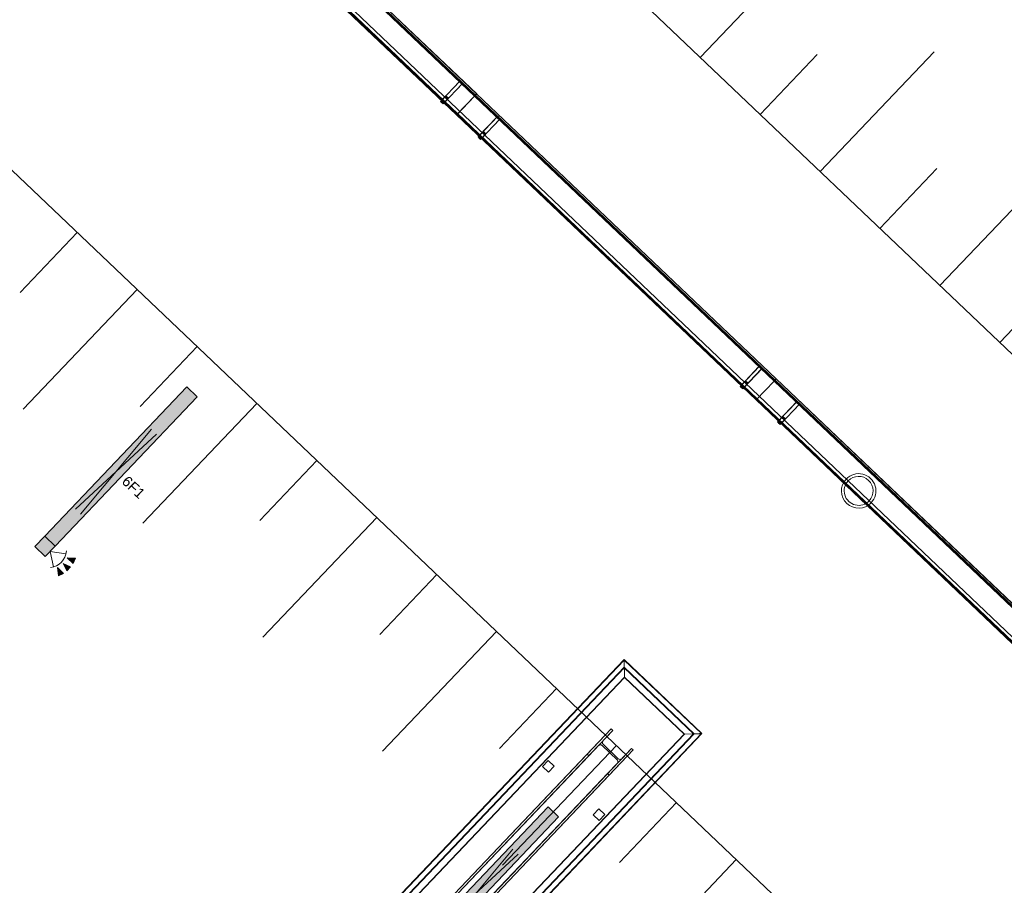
# Model space of a CAD drawing. Header units: metres. Extents: x 32343132.4 to 32343183.8, y 5699224 to 5699274.6.
# Tile 42 of 64: x 32343154.8 to 32343162, y 5699243.7 to 5699249.9. Entities that reach past the tile are written whole.
import ezdxf

# ---------------------------------------------------------------- set-up
doc = ezdxf.new("R2010")
doc.units = ezdxf.units.M
for name, color, linetype, lineweight in [('0-1', 7, 'Continuous', 5), ('A-ANNO-NOTE-1', 7, 'Continuous', 5), ('A-ANNO-NOTE-3', 7, 'Continuous', 9), ('A-DETL-GENF', 7, 'Continuous', 18), ('A-DETL-GENF-2', 7, 'Continuous', 50), ('E-LITE-EQPM', 7, 'Continuous', 50), ('E-LITE-EQPM-IDEN', 7, 'Continuous', 9)]:
    doc.layers.add(name, color=color, linetype=linetype, lineweight=lineweight)
for name, color, linetype, lineweight, true_color in [('A-DETL-1', 254, 'Continuous', 18, 0xbebebe), ('A-DETL-GENF-3', 2, 'Continuous', 50, 0xffff00), ('A-FLOR-HRAL-1', 7, 'Continuous', 5, 0xcccccc), ('A-GENM-1', 7, 'Continuous', 5, 0xcccccc), ('A-MASS-1', 7, 'Continuous', 5, 0xcccccc), ('S-COLS-2', 7, 'Continuous', 5, 0xcccccc)]:
    doc.layers.add(name, color=color, linetype=linetype, lineweight=lineweight, true_color=true_color)
doc.styles.add('Arial', font='arial.ttf', dxfattribs={"height": 0.075})

# ---------------------------------------------------------------- blocks, each defined once
blk = doc.blocks.new('Aushub - Aushub-3443405-TGA_190_LP5_GR_EG-TGA-01_G_')
at = {"layer": 'A-MASS-1'}
for p, q in [((77.0706, -1.223), (77.4842, -0.7883)), ((77.0917, -2.0712), (77.9189, -1.2018)), ((77.94, -2.0501), (78.3536, -1.6154)), ((77.9611, -2.8983), (78.7883, -2.0289)), ((78.8094, -2.8772), (79.223, -2.4425)), ((78.8305, -3.7255), (79.6577, -2.8561)), ((79.6788, -3.7043), (80.0924, -3.2696)), ((79.6999, -4.5526), (80.5271, -3.6832)), ((80.5482, -4.5315), (80.9618, -4.0968)), ((80.5693, -5.3797), (81.3965, -4.5103)), ((81.4176, -5.3586), (81.8312, -4.9239)), ((81.4387, -6.2069), (82.2659, -5.3375))]:
    blk.add_line(p, q, dxfattribs=at)
blk = doc.blocks.new('Aushub1 - Aushub-3534796-TGA_190_LP5_GR_EG-TGA-01_G_')
at = {"layer": 'A-MASS-1'}
for p, q in [((82.2558, 0.7453), (83.0829, 1.6147)), ((83.1252, -0.0818), (83.9523, 0.7876)), ((82.6905, 0.3317), (83.104, 0.7664)), ((83.5599, -0.4954), (83.9734, -0.0607)), ((83.9946, -0.909), (84.8217, -0.0396)), ((84.4293, -1.3225), (84.8428, -0.8878))]:
    blk.add_line(p, q, dxfattribs=at)
blk = doc.blocks.new('HE-B-Stütze - 3883442-TGA_190_LP5_GR_EG-TGA-01_G_')
at = {"layer": 'S-COLS-2'}
for p, q in [((79.5286, -6.3141), (81.3585, -4.3907)), ((79.5402, -6.3251), (81.3701, -4.4017)), ((81.3585, -4.3907), (81.1841, -4.574)), ((81.3009, -4.4744), (81.3701, -4.4017)), ((81.3701, -4.4017), (81.3585, -4.3907)), ((81.2648, -4.5124), (79.4285, -6.4425)), ((79.6764, -6.4547), (81.5063, -4.5313)), ((79.688, -6.4657), (81.5179, -4.5423)), ((81.1956, -4.5851), (81.2648, -4.5124)), ((81.2921, -4.5098), (81.4023, -4.6145)), ((81.4098, -4.6066), (81.2997, -4.5018)), ((81.3434, -4.7257), (81.5179, -4.5423)), ((81.5063, -4.5313), (81.4371, -4.604)), ((81.5179, -4.5423), (81.5063, -4.5313)), ((79.3435, -6.5087), (81.1841, -4.574)), ((79.3551, -6.5197), (81.1956, -4.5851)), ((79.5647, -6.5721), (81.401, -4.6419)), ((81.1841, -4.574), (81.1956, -4.5851)), ((81.401, -4.6419), (81.3319, -4.7147)), ((79.4913, -6.6493), (81.3319, -4.7147)), ((81.3319, -4.7147), (81.3434, -4.7257)), ((79.5029, -6.6603), (81.3434, -4.7257)), ((79.3435, -6.5087), (79.5286, -6.3141)), ((79.5402, -6.3251), (79.4668, -6.4023)), ((79.5286, -6.3141), (79.5402, -6.3251)), ((79.4285, -6.4425), (79.3551, -6.5197)), ((79.5668, -6.5438), (79.4567, -6.439)), ((79.4647, -6.4306), (79.5748, -6.5354)), ((79.688, -6.4657), (79.5029, -6.6603)), ((79.603, -6.5319), (79.6764, -6.4547)), ((79.6764, -6.4547), (79.688, -6.4657)), ((79.3551, -6.5197), (79.3435, -6.5087)), ((79.4913, -6.6493), (79.5647, -6.5721)), ((79.5029, -6.6603), (79.4913, -6.6493))]:
    blk.add_line(p, q, dxfattribs=at)
at = {"layer": 'S-COLS-2', "flags": 128}
for points in [[(81.2997, -4.5018), (81.2971, -4.4987), (81.2954, -4.495), (81.2947, -4.4908), (81.2948, -4.4865), (81.296, -4.4822), (81.298, -4.4781), (81.3009, -4.4744)], [(81.2648, -4.5124), (81.2683, -4.5093), (81.2723, -4.5071), (81.2766, -4.5057), (81.2809, -4.5053), (81.2851, -4.5059), (81.2889, -4.5074), (81.2921, -4.5098)], [(81.4023, -4.6145), (81.4048, -4.6177), (81.4065, -4.6214), (81.4073, -4.6255), (81.4071, -4.6299), (81.4059, -4.6342), (81.4039, -4.6383), (81.401, -4.6419)], [(81.4371, -4.604), (81.4336, -4.607), (81.4296, -4.6093), (81.4254, -4.6107), (81.421, -4.6111), (81.4169, -4.6105), (81.4131, -4.609), (81.4098, -4.6066)], [(79.4668, -6.4023), (79.4637, -6.4061), (79.4615, -6.4104), (79.4602, -6.4149), (79.4599, -6.4194), (79.4605, -6.4237), (79.4622, -6.4274), (79.4647, -6.4306)], [(79.4567, -6.439), (79.4534, -6.4367), (79.4495, -6.4352), (79.4452, -6.4347), (79.4408, -6.4353), (79.4364, -6.4368), (79.4322, -6.4393), (79.4285, -6.4425)], [(79.5647, -6.5721), (79.5677, -6.5683), (79.57, -6.564), (79.5713, -6.5595), (79.5716, -6.555), (79.571, -6.5507), (79.5693, -6.5469), (79.5668, -6.5438)], [(79.5748, -6.5354), (79.5781, -6.5377), (79.582, -6.5392), (79.5862, -6.5396), (79.5907, -6.5391), (79.5951, -6.5375), (79.5993, -6.5351), (79.603, -6.5319)]]:
    blk.add_lwpolyline(points, dxfattribs=at)
blk = doc.blocks.new('construction-roof-accessories--rheinzink-rzk010046 - construction-roof-accessories--rheinzink-rzk010046-3213829-TGA_190_LP5_GR_EG-TGA-01_G_')
at = {"layer": 'A-GENM-1'}
for p, q in [((1.493, 0.1143), (-1.507, 0.1143)), ((-1.507, 0.1143), (-1.507, -0.0751)), ((1.493, 0.1133), (-1.507, 0.1133)), ((-1.507, -0.0741), (-1.507, 0.1133)), ((-1.507, 0.111), (-1.507, 0.1077)), ((-1.507, 0.111), (1.493, 0.111)), ((-1.507, 0.1085), (-1.507, 0.1101)), ((-1.507, 0.1101), (1.493, 0.1101)), ((-1.507, 0.1085), (-1.507, 0.1027)), ((-1.507, 0.1019), (-1.507, 0.1077)), ((-1.507, 0.1027), (-1.507, 0.1019)), ((-1.507, 0.1027), (1.493, 0.1027)), ((-1.507, 0.1019), (1.493, 0.1019)), ((1.493, -0.0751), (1.493, 0.1143)), ((1.493, 0.1133), (1.493, -0.0741)), ((1.493, 0.1077), (1.493, 0.111)), ((1.493, 0.1101), (1.493, 0.1085)), ((1.493, 0.1027), (1.493, 0.1085)), ((1.493, 0.1077), (1.493, 0.1019)), ((1.493, 0.1019), (1.493, 0.1027)), ((-1.507, -0.0741), (1.493, -0.0741)), ((-1.507, -0.0742), (-1.507, -0.0741)), ((-1.507, -0.0741), (1.493, -0.0741)), ((-1.507, -0.0741), (1.493, -0.0741)), ((-1.507, -0.0742), (-1.507, -0.0969)), ((-1.507, -0.0751), (1.493, -0.0751)), ((-1.507, -0.096), (-1.507, -0.0751)), ((1.493, -0.0751), (-1.507, -0.0751)), ((-1.507, -0.0751), (1.493, -0.0751)), ((1.493, -0.0809), (-1.507, -0.0809)), ((-1.507, -0.0809), (-1.507, -0.0826)), ((-1.507, -0.084), (-1.507, -0.081)), ((-1.507, -0.081), (1.493, -0.081)), ((1.493, -0.0818), (-1.507, -0.0818)), ((-1.507, -0.0829), (-1.507, -0.0818)), ((-1.507, -0.0819), (-1.507, -0.0848)), ((-1.507, -0.0819), (1.493, -0.0819)), ((-1.507, -0.0848), (-1.507, -0.084)), ((-1.507, -0.084), (1.493, -0.084)), ((-1.507, -0.0848), (1.493, -0.0848)), ((-1.507, -0.096), (1.493, -0.096)), ((-1.507, -0.0969), (1.493, -0.0969)), ((1.493, -0.0741), (1.493, -0.0742)), ((1.493, -0.0969), (1.493, -0.0742)), ((1.493, -0.0751), (1.493, -0.096)), ((1.493, -0.0826), (1.493, -0.0809)), ((1.493, -0.081), (1.493, -0.084)), ((1.493, -0.0818), (1.493, -0.0829)), ((1.493, -0.0848), (1.493, -0.0819)), ((1.493, -0.084), (1.493, -0.0848))]:
    blk.add_line(p, q, dxfattribs=at)
blk = doc.blocks.new('construction-roof-accessories--rheinzink-rzk010047 - construction-roof-accessories--rheinzink-rzk010047-3217442-TGA_190_LP5_GR_EG-TGA-01_G_')
at = {"layer": 'A-GENM-1'}
for p, q in [((-0.0129, 0.0759), (-0.0129, 0.0826)), ((-0.0129, 0.0826), (-0.0129, -0.1245)), ((-0.0129, 0.0826), (0.0129, 0.0826)), ((-0.0129, 0.0826), (0.0129, 0.0826)), ((0.0129, 0.0759), (-0.0129, 0.0759)), ((-0.0129, -0.1161), (-0.0129, 0.0759)), ((0.0129, 0.0759), (-0.0129, 0.0759)), ((-0.0125, 0.0822), (-0.0125, 0.0322)), ((-0.0125, 0.0322), (-0.0125, 0.0822)), ((-0.0125, 0.0822), (-0.0125, 0.0763)), ((-0.0125, 0.0263), (-0.0125, 0.0822)), ((0.0125, 0.0822), (-0.0125, 0.0822)), ((-0.0125, 0.0822), (0.0125, 0.0822)), ((-0.0125, 0.0822), (0.0125, 0.0822)), ((-0.0125, 0.0822), (0.0125, 0.0822)), ((-0.0125, 0.0763), (-0.0125, 0.0263)), ((0.0125, 0.0763), (-0.0125, 0.0763)), ((-0.0125, 0.0763), (0.0125, 0.0763)), ((-0.0105, 0.0749), (-0.0105, 0.0759)), ((-0.0105, 0.0759), (-0.0105, 0.0757)), ((-0.0105, 0.0759), (0.0105, 0.0759)), ((-0.0105, 0.0759), (0.0105, 0.0759)), ((0.0105, 0.0759), (-0.0105, 0.0759)), ((0.0105, 0.0759), (-0.0105, 0.0759)), ((-0.0105, 0.0749), (-0.0105, 0.0759)), ((-0.0105, 0.0759), (-0.0105, 0.0749)), ((-0.0105, 0.0757), (-0.0105, 0.0754)), ((-0.0105, 0.0757), (0.0105, 0.0757)), ((-0.0105, 0.0754), (-0.0105, 0.0744)), ((-0.0105, 0.0754), (0.0105, 0.0754)), ((-0.0105, 0.0754), (0.0105, 0.0754)), ((-0.0105, 0.0752), (-0.0105, 0.0754)), ((-0.0105, 0.0754), (-0.0105, 0.0744)), ((-0.0105, 0.0742), (-0.0105, 0.0752)), ((-0.0105, 0.0744), (-0.0105, 0.0749)), ((-0.0105, 0.0749), (0.0105, 0.0749)), ((-0.0105, 0.0749), (0.0105, 0.0749)), ((-0.0105, 0.0749), (0.0105, 0.0749)), ((-0.0105, 0.0749), (0.0105, 0.0749)), ((0.0105, 0.0744), (-0.0105, 0.0744)), ((-0.0105, 0.0744), (-0.0105, 0.0742)), ((0.0105, 0.0744), (-0.0105, 0.0744)), ((0, 0.0826), (-0.0045, 0.0826)), ((0, 0.0746), (-0.0045, 0.0746)), ((-0.0033, 0.0826), (-0.0033, 0.0746)), ((-0.0033, 0.0826), (0, 0.0826)), ((0, 0.0746), (-0.0033, 0.0746)), ((0, 0.0826), (0.0033, 0.0826)), ((0.0045, 0.0826), (0, 0.0826)), ((0.0033, 0.0746), (0, 0.0746)), ((0.0045, 0.0746), (0, 0.0746)), ((0.0033, 0.0746), (0.0033, 0.0826)), ((0.0105, 0.0757), (0.0105, 0.0759)), ((0.0105, 0.0759), (0.0105, 0.0749)), ((0.0105, 0.0759), (0.0105, 0.0749)), ((0.0105, 0.0759), (0.0105, 0.0749)), ((0.0105, 0.0754), (0.0105, 0.0757)), ((0.0105, 0.0744), (0.0105, 0.0754)), ((0.0105, 0.0754), (0.0105, 0.0752)), ((0.0105, 0.0744), (0.0105, 0.0754)), ((0.0105, 0.0742), (0.0105, 0.0752)), ((0.0105, 0.0749), (0.0105, 0.0744)), ((0.0105, 0.0742), (0.0105, 0.0744)), ((0.0125, 0.0822), (0.0125, 0.0263)), ((0.0125, 0.0763), (0.0125, 0.0822)), ((0.0125, 0.0822), (0.0125, 0.0322)), ((0.0125, 0.0322), (0.0125, 0.0822)), ((0.0125, 0.0263), (0.0125, 0.0763)), ((0.0129, -0.1245), (0.0129, 0.0826)), ((0.0129, 0.0826), (0.0129, 0.0759)), ((0.0129, 0.0759), (0.0129, -0.1161)), ((-0.0125, 0.0322), (0.0125, 0.0322)), ((-0.0125, 0.0322), (0.0125, 0.0322)), ((-0.0125, 0.0263), (0.0125, 0.0263)), ((-0.0125, 0.0263), (0.0125, 0.0263)), ((-0.0129, -0.1245), (-0.0129, -0.1161)), ((-0.0129, -0.1161), (0.0129, -0.1161)), ((-0.0129, -0.1245), (0.0129, -0.1245)), ((0.0129, -0.1161), (0.0129, -0.1245))]:
    blk.add_line(p, q, dxfattribs=at)
at = {"layer": 'A-GENM-1', "flags": 128}
for points in [[(-0.0045, 0.0826), (-0.0043, 0.0828), (-0.0041, 0.083), (-0.0039, 0.0831), (-0.0037, 0.0833), (-0.0035, 0.0834), (-0.0032, 0.0836), (-0.003, 0.0837), (-0.0028, 0.0838), (-0.0025, 0.0839), (-0.0023, 0.084), (-0.002, 0.0841), (-0.0018, 0.0842), (-0.0015, 0.0843), (-0.0012, 0.0843), (-0.001, 0.0844), (-0.0007, 0.0844), (-0.0005, 0.0845), (-0.0002, 0.0845), (0, 0.0845)], [(-0.004, 0.074), (-0.004, 0.074), (-0.004, 0.074), (-0.0041, 0.074), (-0.0041, 0.074), (-0.0041, 0.074), (-0.0041, 0.074), (-0.0041, 0.074), (-0.0042, 0.074), (-0.0042, 0.074), (-0.0042, 0.074), (-0.0042, 0.074), (-0.0042, 0.074), (-0.0043, 0.074), (-0.0043, 0.074), (-0.0043, 0.074), (-0.0043, 0.0741), (-0.0043, 0.0741), (-0.0043, 0.0741), (-0.0044, 0.0741), (-0.0044, 0.0741), (-0.0044, 0.0741), (-0.0044, 0.0741), (-0.0044, 0.0742), (-0.0044, 0.0742), (-0.0044, 0.0742), (-0.0044, 0.0742), (-0.0045, 0.0742), (-0.0045, 0.0743), (-0.0045, 0.0743), (-0.0045, 0.0743), (-0.0045, 0.0743), (-0.0045, 0.0743), (-0.0045, 0.0744), (-0.0045, 0.0744), (-0.0045, 0.0744), (-0.0045, 0.0744), (-0.0045, 0.0744), (-0.0045, 0.0745), (-0.0045, 0.0745), (-0.0045, 0.0745), (-0.0045, 0.0745), (-0.0045, 0.0745), (-0.0045, 0.0746), (-0.0045, 0.0746)], [(0, 0.074), (-0.0002, 0.074), (-0.0003, 0.074), (-0.0005, 0.074), (-0.0006, 0.074), (-0.0008, 0.074), (-0.0009, 0.074), (-0.0011, 0.074), (-0.0013, 0.074), (-0.0014, 0.074), (-0.0016, 0.074), (-0.0017, 0.074), (-0.0018, 0.074), (-0.002, 0.074), (-0.0021, 0.074), (-0.0023, 0.074), (-0.0024, 0.074), (-0.0025, 0.074), (-0.0026, 0.074), (-0.0027, 0.074), (-0.0029, 0.074), (-0.003, 0.074), (-0.0031, 0.074), (-0.0032, 0.074), (-0.0033, 0.074), (-0.0034, 0.074), (-0.0034, 0.074), (-0.0035, 0.074), (-0.0036, 0.074), (-0.0037, 0.074), (-0.0037, 0.074), (-0.0038, 0.074), (-0.0038, 0.074), (-0.0039, 0.074), (-0.0039, 0.074), (-0.0039, 0.074), (-0.004, 0.074), (-0.004, 0.074), (-0.004, 0.074), (-0.004, 0.074)], [(-0.004, 0.074), (-0.004, 0.074), (-0.004, 0.074), (-0.004, 0.074), (-0.0039, 0.074), (-0.0039, 0.074), (-0.0039, 0.074), (-0.0038, 0.074), (-0.0038, 0.074), (-0.0037, 0.074), (-0.0037, 0.074), (-0.0036, 0.074), (-0.0035, 0.074), (-0.0035, 0.074), (-0.0034, 0.074), (-0.0033, 0.074), (-0.0032, 0.074), (-0.0031, 0.074), (-0.003, 0.074), (-0.0029, 0.074), (-0.0028, 0.074), (-0.0027, 0.074), (-0.0025, 0.074), (-0.0024, 0.074), (-0.0023, 0.074), (-0.0022, 0.074), (-0.002, 0.074), (-0.0019, 0.074), (-0.0017, 0.074), (-0.0016, 0.074), (-0.0014, 0.074), (-0.0013, 0.074), (-0.0011, 0.074), (-0.001, 0.074), (-0.0008, 0.074), (-0.0007, 0.074), (-0.0005, 0.074), (-0.0004, 0.074), (-0.0002, 0.074), (0, 0.074), (0, 0.074)], [(0, 0.0845), (0.0003, 0.0845), (0.0005, 0.0845), (0.0008, 0.0844), (0.0011, 0.0844), (0.0013, 0.0843), (0.0016, 0.0843), (0.0018, 0.0842), (0.0021, 0.0841), (0.0023, 0.084), (0.0026, 0.0839), (0.0028, 0.0838), (0.0031, 0.0837), (0.0033, 0.0835), (0.0035, 0.0834), (0.0038, 0.0833), (0.004, 0.0831), (0.0042, 0.0829), (0.0044, 0.0827), (0.0045, 0.0826)], [(0, 0.074), (0.0002, 0.074), (0.0003, 0.074), (0.0005, 0.074), (0.0006, 0.074), (0.0008, 0.074), (0.0009, 0.074), (0.0011, 0.074), (0.0013, 0.074), (0.0014, 0.074), (0.0016, 0.074), (0.0017, 0.074), (0.0018, 0.074), (0.002, 0.074), (0.0021, 0.074), (0.0023, 0.074), (0.0024, 0.074), (0.0025, 0.074), (0.0026, 0.074), (0.0027, 0.074), (0.0029, 0.074), (0.003, 0.074), (0.0031, 0.074), (0.0032, 0.074), (0.0033, 0.074), (0.0034, 0.074), (0.0034, 0.074), (0.0035, 0.074), (0.0036, 0.074), (0.0037, 0.074), (0.0037, 0.074), (0.0038, 0.074), (0.0038, 0.074), (0.0039, 0.074), (0.0039, 0.074), (0.0039, 0.074), (0.004, 0.074), (0.004, 0.074), (0.004, 0.074), (0.004, 0.074)], [(0.004, 0.074), (0.004, 0.074), (0.004, 0.074), (0.004, 0.074), (0.0039, 0.074), (0.0039, 0.074), (0.0039, 0.074), (0.0038, 0.074), (0.0038, 0.074), (0.0037, 0.074), (0.0037, 0.074), (0.0036, 0.074), (0.0035, 0.074), (0.0035, 0.074), (0.0034, 0.074), (0.0033, 0.074), (0.0032, 0.074), (0.0031, 0.074), (0.003, 0.074), (0.0029, 0.074), (0.0028, 0.074), (0.0027, 0.074), (0.0025, 0.074), (0.0024, 0.074), (0.0023, 0.074), (0.0022, 0.074), (0.002, 0.074), (0.0019, 0.074), (0.0017, 0.074), (0.0016, 0.074), (0.0014, 0.074), (0.0013, 0.074), (0.0011, 0.074), (0.001, 0.074), (0.0008, 0.074), (0.0007, 0.074), (0.0005, 0.074), (0.0004, 0.074), (0.0002, 0.074), (0, 0.074), (0, 0.074)], [(0.0045, 0.0746), (0.0045, 0.0746), (0.0045, 0.0745), (0.0045, 0.0745), (0.0045, 0.0745), (0.0045, 0.0745), (0.0045, 0.0745), (0.0045, 0.0744), (0.0045, 0.0744), (0.0045, 0.0744), (0.0045, 0.0744), (0.0045, 0.0743), (0.0045, 0.0743), (0.0045, 0.0743), (0.0045, 0.0743), (0.0045, 0.0743), (0.0045, 0.0742), (0.0045, 0.0742), (0.0044, 0.0742), (0.0044, 0.0742), (0.0044, 0.0742), (0.0044, 0.0742), (0.0044, 0.0741), (0.0044, 0.0741), (0.0044, 0.0741), (0.0044, 0.0741), (0.0043, 0.0741), (0.0043, 0.0741), (0.0043, 0.0741), (0.0043, 0.074), (0.0043, 0.074), (0.0042, 0.074), (0.0042, 0.074), (0.0042, 0.074), (0.0042, 0.074), (0.0042, 0.074), (0.0042, 0.074), (0.0041, 0.074), (0.0041, 0.074), (0.0041, 0.074), (0.0041, 0.074), (0.004, 0.074), (0.004, 0.074), (0.004, 0.074), (0.004, 0.074)]]:
    blk.add_lwpolyline(points, dxfattribs=at)
at = {"layer": 'A-GENM-1'}
for centre in [(0, 0.0786), (0, 0.0776)]:
    blk.add_ellipse(centre, major_axis=(-0.0271, 0), ratio=0.13736, start_param=1.173287, end_param=1.968306, dxfattribs=at)
blk = doc.blocks.new('RO-Stütze _EN 10219-2_ - Anprallschutz-3556209-TGA_190_LP5_GR_EG-TGA-01_G_')
at = {"layer": 'S-COLS-2'}
for start, end in [(0, 180), (0, 180), (180, 0), (180, 0)]:
    blk.add_arc((0, 0), 0.105, start, end, dxfattribs=at)
for start_param, end_param in [(0, 3.141593), (0, 3.141593), (3.141593, 6.283185), (3.141593, 6.283185)]:
    blk.add_ellipse((0, 0), major_axis=(0.125, 0), ratio=1, start_param=start_param, end_param=end_param, dxfattribs=at)
blk = doc.blocks.new('Geländer - 60-4048510-TGA_190_LP5_GR_EG-TGA-01_G_')
at = {"layer": 'A-FLOR-HRAL-1'}
for p, q in [((0.03, 0.03), (-0.03, 0.03)), ((-0.03, 0.03), (-0.03, -0.03)), ((-0.03, -0.03), (-0.03, 0.03)), ((-0.03, 0.03), (0.03, 0.03)), ((0.03, -0.03), (0.03, 0.03)), ((0.03, 0.03), (0.03, -0.03)), ((-0.03, -0.03), (0.03, -0.03)), ((0.03, -0.03), (-0.03, -0.03))]:
    blk.add_line(p, q, dxfattribs=at)
blk = doc.blocks.new('Geländer - Geländer-4039635-TGA_190_LP5_GR_EG-TGA-01_G_')
at = {"layer": 'A-FLOR-HRAL-1'}
for p, q in [((81.4517, -3.8862), (76.0198, -9.5956)), ((81.4517, -3.8862), (76.0198, -9.5956)), ((81.4518, -3.8904), (76.024, -9.5955)), ((81.4518, -3.8904), (76.024, -9.5955)), ((82.0171, -4.4242), (81.4517, -3.8862)), ((82.0171, -4.4242), (81.4517, -3.8862)), ((82.0129, -4.4243), (81.4518, -3.8904)), ((82.0129, -4.4243), (81.4518, -3.8904)), ((81.4529, -3.9347), (81.452, -3.8997)), ((81.452, -3.8997), (81.4529, -3.9347)), ((81.4548, -4.0138), (81.452, -3.9017)), ((81.452, -3.9017), (81.4548, -4.0138)), ((81.4529, -3.9373), (81.4521, -3.9023)), ((81.4521, -3.9023), (81.4529, -3.9373)), ((81.4521, -3.9041), (81.4549, -4.0161)), ((81.4549, -4.0161), (81.4521, -3.9041)), ((76.0765, -9.5942), (81.4531, -3.9428)), ((76.0807, -9.5941), (81.4532, -3.9471)), ((81.4531, -3.9428), (81.9605, -4.4256)), ((81.4532, -3.9471), (81.9563, -4.4257)), ((76.1474, -9.5924), (81.4548, -4.0138)), ((76.1474, -9.5924), (81.4548, -4.0138)), ((76.1498, -9.5924), (81.4549, -4.0161)), ((76.1498, -9.5924), (81.4549, -4.0161)), ((81.4548, -4.0138), (81.8895, -4.4273)), ((81.4549, -4.0161), (81.4548, -4.0138)), ((81.4548, -4.0138), (81.4549, -4.0161)), ((81.4548, -4.0138), (81.8895, -4.4273)), ((81.4549, -4.0161), (81.8872, -4.4274)), ((81.4549, -4.0161), (81.8872, -4.4274)), ((81.8895, -4.4273), (76.5821, -10.006)), ((81.8895, -4.4273), (76.5821, -10.006)), ((81.8872, -4.4274), (76.5821, -10.0036)), ((81.8872, -4.4274), (76.5821, -10.0036)), ((81.9563, -4.4257), (76.5838, -10.0727)), ((81.9605, -4.4256), (76.5839, -10.0769)), ((76.5852, -10.1294), (82.0129, -4.4243)), ((76.5852, -10.1294), (82.0129, -4.4243)), ((76.5853, -10.1336), (82.0171, -4.4242)), ((76.5853, -10.1336), (82.0171, -4.4242)), ((81.8872, -4.4274), (81.9992, -4.4246)), ((81.9992, -4.4246), (81.8872, -4.4274)), ((81.8895, -4.4273), (81.8872, -4.4274)), ((81.8872, -4.4274), (81.8895, -4.4273)), ((82.0016, -4.4245), (81.8895, -4.4273)), ((81.8895, -4.4273), (82.0016, -4.4245)), ((82.001, -4.4246), (81.966, -4.4254)), ((81.966, -4.4254), (82.001, -4.4246)), ((82.0036, -4.4245), (81.9686, -4.4254)), ((81.9686, -4.4254), (82.0036, -4.4245)), ((76.0198, -9.5956), (76.5853, -10.1336)), ((76.0198, -9.5956), (76.5853, -10.1336)), ((76.024, -9.5955), (76.5852, -10.1294)), ((76.024, -9.5955), (76.5852, -10.1294)), ((76.0334, -9.5953), (76.0683, -9.5944)), ((76.0683, -9.5944), (76.0334, -9.5953)), ((76.0354, -9.5952), (76.1474, -9.5924)), ((76.1474, -9.5924), (76.0354, -9.5952)), ((76.036, -9.5952), (76.0709, -9.5943)), ((76.0709, -9.5943), (76.036, -9.5952)), ((76.1498, -9.5924), (76.0377, -9.5952)), ((76.0377, -9.5952), (76.1498, -9.5924)), ((76.5839, -10.0769), (76.0765, -9.5942)), ((76.5838, -10.0727), (76.0807, -9.5941)), ((76.1474, -9.5924), (76.1498, -9.5924)), ((76.1498, -9.5924), (76.1474, -9.5924)), ((76.5821, -10.006), (76.1474, -9.5924)), ((76.5821, -10.006), (76.1474, -9.5924)), ((76.5821, -10.0036), (76.1498, -9.5924)), ((76.5821, -10.0036), (76.1498, -9.5924)), ((76.5821, -10.006), (76.5821, -10.0036)), ((76.5821, -10.0036), (76.5848, -10.1157)), ((76.5848, -10.1157), (76.5821, -10.0036)), ((76.5821, -10.0036), (76.5821, -10.006)), ((76.5849, -10.118), (76.5821, -10.006)), ((76.5821, -10.006), (76.5849, -10.118)), ((76.5849, -10.1174), (76.584, -10.0825)), ((76.584, -10.0825), (76.5849, -10.1174)), ((76.585, -10.12), (76.5841, -10.0851)), ((76.5841, -10.0851), (76.585, -10.12))]:
    blk.add_line(p, q, dxfattribs=at)
for points in [[(81.452, -3.8997), (81.4519, -3.8975), (81.4518, -3.8936), (81.4517, -3.8892), (81.4517, -3.8865), (81.4516, -3.8858), (81.4517, -3.8871), (81.4518, -3.8903), (81.4519, -3.8952), (81.452, -3.8994), (81.452, -3.9017)], [(81.452, -3.9017), (81.452, -3.8994), (81.4519, -3.8952), (81.4518, -3.8903), (81.4517, -3.8871), (81.4516, -3.8858), (81.4517, -3.8865), (81.4517, -3.8892), (81.4518, -3.8936), (81.4519, -3.8975), (81.452, -3.8997)], [(81.4521, -3.9023), (81.452, -3.9004), (81.4519, -3.8969), (81.4518, -3.893), (81.4518, -3.8907), (81.4517, -3.8901), (81.4518, -3.8912), (81.4518, -3.894), (81.452, -3.8984), (81.452, -3.9021), (81.4521, -3.9041)], [(81.4521, -3.9041), (81.452, -3.9021), (81.452, -3.8984), (81.4518, -3.894), (81.4518, -3.8912), (81.4517, -3.8901), (81.4518, -3.8907), (81.4518, -3.893), (81.4519, -3.8969), (81.452, -3.9004), (81.4521, -3.9023)], [(81.9992, -4.4246), (82.0012, -4.4245), (82.0049, -4.4245), (82.0093, -4.4244), (82.0121, -4.4243), (82.0132, -4.4243), (82.0126, -4.4243), (82.0103, -4.4243), (82.0064, -4.4244), (82.0029, -4.4245), (82.001, -4.4246)], [(82.001, -4.4246), (82.0029, -4.4245), (82.0064, -4.4244), (82.0103, -4.4243), (82.0126, -4.4243), (82.0132, -4.4243), (82.0121, -4.4243), (82.0093, -4.4244), (82.0049, -4.4245), (82.0012, -4.4245), (81.9992, -4.4246)], [(82.0016, -4.4245), (82.0039, -4.4245), (82.0081, -4.4244), (82.013, -4.4243), (82.0162, -4.4242), (82.0175, -4.4241), (82.0168, -4.4242), (82.0141, -4.4242), (82.0097, -4.4243), (82.0058, -4.4244), (82.0036, -4.4245)], [(82.0036, -4.4245), (82.0058, -4.4244), (82.0097, -4.4243), (82.0141, -4.4242), (82.0168, -4.4242), (82.0175, -4.4241), (82.0162, -4.4242), (82.013, -4.4243), (82.0081, -4.4244), (82.0039, -4.4245), (82.0016, -4.4245)], [(76.0354, -9.5952), (76.0331, -9.5953), (76.0288, -9.5954), (76.0239, -9.5955), (76.0208, -9.5956), (76.0195, -9.5956), (76.0202, -9.5956), (76.0228, -9.5955), (76.0272, -9.5954), (76.0312, -9.5953), (76.0334, -9.5953)], [(76.0334, -9.5953), (76.0312, -9.5953), (76.0272, -9.5954), (76.0228, -9.5955), (76.0202, -9.5956), (76.0195, -9.5956), (76.0208, -9.5956), (76.0239, -9.5955), (76.0288, -9.5954), (76.0331, -9.5953), (76.0354, -9.5952)], [(76.0377, -9.5952), (76.0357, -9.5952), (76.032, -9.5953), (76.0277, -9.5954), (76.0249, -9.5955), (76.0238, -9.5955), (76.0244, -9.5955), (76.0267, -9.5954), (76.0306, -9.5953), (76.0341, -9.5953), (76.036, -9.5952)], [(76.036, -9.5952), (76.0341, -9.5953), (76.0306, -9.5953), (76.0267, -9.5954), (76.0244, -9.5955), (76.0238, -9.5955), (76.0249, -9.5955), (76.0277, -9.5954), (76.032, -9.5953), (76.0357, -9.5952), (76.0377, -9.5952)], [(76.5848, -10.1157), (76.5849, -10.1177), (76.585, -10.1214), (76.5851, -10.1257), (76.5852, -10.1285), (76.5852, -10.1296), (76.5852, -10.129), (76.5851, -10.1267), (76.585, -10.1228), (76.585, -10.1193), (76.5849, -10.1174)], [(76.5849, -10.1174), (76.585, -10.1193), (76.585, -10.1228), (76.5851, -10.1267), (76.5852, -10.129), (76.5852, -10.1296), (76.5852, -10.1285), (76.5851, -10.1257), (76.585, -10.1214), (76.5849, -10.1177), (76.5848, -10.1157)], [(76.5849, -10.118), (76.585, -10.1203), (76.5851, -10.1246), (76.5852, -10.1295), (76.5853, -10.1326), (76.5853, -10.1339), (76.5853, -10.1332), (76.5852, -10.1306), (76.5851, -10.1262), (76.585, -10.1222), (76.585, -10.12)], [(76.585, -10.12), (76.585, -10.1222), (76.5851, -10.1262), (76.5852, -10.1306), (76.5853, -10.1332), (76.5853, -10.1339), (76.5853, -10.1326), (76.5852, -10.1295), (76.5851, -10.1246), (76.585, -10.1203), (76.5849, -10.118)]]:
    blk.add_open_spline(points, degree=3, dxfattribs=at)
for points, knots in [([(81.4529, -3.9347), (81.4529, -3.9358), (81.4529, -3.9373), (81.453, -3.9389), (81.453, -3.9401), (81.453, -3.941), (81.453, -3.942), (81.4531, -3.9429), (81.4531, -3.9429), (81.453, -3.9415), (81.453, -3.9387), (81.4529, -3.9361), (81.4529, -3.9347)], [-1, -1, -1, -1, -0.892857, -0.839286, -0.785714, -0.732143, -0.678571, -0.571429, -0.428571, -0.285714, -0.142857, 0, 0, 0, 0]), ([(81.4529, -3.9373), (81.453, -3.9386), (81.453, -3.9404), (81.453, -3.9424), (81.4531, -3.9437), (81.4531, -3.9449), (81.4531, -3.9461), (81.4532, -3.9471), (81.4532, -3.9471), (81.4531, -3.9454), (81.453, -3.9421), (81.453, -3.939), (81.4529, -3.9373)], [-1, -1, -1, -1, -0.892857, -0.839286, -0.785714, -0.732143, -0.678571, -0.571429, -0.428571, -0.285714, -0.142857, 0, 0, 0, 0]), ([(81.966, -4.4254), (81.9643, -4.4255), (81.9612, -4.4255), (81.9579, -4.4256), (81.9562, -4.4257), (81.9562, -4.4257), (81.9572, -4.4256), (81.9584, -4.4256), (81.9596, -4.4256), (81.9609, -4.4256), (81.9629, -4.4255), (81.9647, -4.4255), (81.966, -4.4254)], [0, 0, 0, 0, 0.142857, 0.285714, 0.428571, 0.571429, 0.678571, 0.732143, 0.785714, 0.839286, 0.892857, 1, 1, 1, 1]), ([(81.9686, -4.4254), (81.9672, -4.4254), (81.9646, -4.4255), (81.9619, -4.4255), (81.9604, -4.4256), (81.9604, -4.4256), (81.9613, -4.4255), (81.9623, -4.4255), (81.9633, -4.4255), (81.9644, -4.4255), (81.966, -4.4254), (81.9675, -4.4254), (81.9686, -4.4254)], [0, 0, 0, 0, 0.142857, 0.285714, 0.428571, 0.571429, 0.678571, 0.732143, 0.785714, 0.839286, 0.892857, 1, 1, 1, 1]), ([(76.0683, -9.5944), (76.0698, -9.5943), (76.0723, -9.5943), (76.0751, -9.5942), (76.0765, -9.5942), (76.0765, -9.5942), (76.0756, -9.5942), (76.0746, -9.5942), (76.0737, -9.5943), (76.0726, -9.5943), (76.0709, -9.5943), (76.0694, -9.5944), (76.0683, -9.5944)], [0, 0, 0, 0, 0.142857, 0.285714, 0.428571, 0.571429, 0.678571, 0.732143, 0.785714, 0.839286, 0.892857, 1, 1, 1, 1]), ([(76.0709, -9.5943), (76.0727, -9.5943), (76.0758, -9.5942), (76.0791, -9.5941), (76.0808, -9.5941), (76.0808, -9.5941), (76.0797, -9.5941), (76.0785, -9.5941), (76.0774, -9.5942), (76.076, -9.5942), (76.074, -9.5942), (76.0722, -9.5943), (76.0709, -9.5943)], [0, 0, 0, 0, 0.142857, 0.285714, 0.428571, 0.571429, 0.678571, 0.732143, 0.785714, 0.839286, 0.892857, 1, 1, 1, 1]), ([(76.584, -10.0825), (76.584, -10.0807), (76.5839, -10.0776), (76.5838, -10.0743), (76.5838, -10.0726), (76.5838, -10.0726), (76.5838, -10.0737), (76.5838, -10.0749), (76.5839, -10.076), (76.5839, -10.0773), (76.5839, -10.0794), (76.584, -10.0812), (76.584, -10.0825)], [0, 0, 0, 0, 0.142857, 0.285714, 0.428571, 0.571429, 0.678571, 0.732143, 0.785714, 0.839286, 0.892857, 1, 1, 1, 1]), ([(76.5841, -10.0851), (76.584, -10.0836), (76.584, -10.0811), (76.5839, -10.0783), (76.5839, -10.0769), (76.5839, -10.0769), (76.5839, -10.0778), (76.5839, -10.0788), (76.584, -10.0797), (76.584, -10.0808), (76.584, -10.0825), (76.584, -10.084), (76.5841, -10.0851)], [0, 0, 0, 0, 0.142857, 0.285714, 0.428571, 0.571429, 0.678571, 0.732143, 0.785714, 0.839286, 0.892857, 1, 1, 1, 1])]:
    blk.add_open_spline(points, degree=3, knots=knots, dxfattribs=at)
for p, rotation in [((80.9015, -4.6606), 316.4272566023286), ((81.271, -5.0121), 136.4272566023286), ((79.523, -6.1096), 316.4272566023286), ((79.8925, -6.4611), 136.4272566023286), ((78.1444, -7.5586), 316.4272566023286), ((78.5139, -7.9101), 136.4272566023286), ((76.7659, -9.0076), 316.4272566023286), ((77.1354, -9.3591), 136.4272566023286)]:
    blk.add_blockref('Geländer - 60-4048510-TGA_190_LP5_GR_EG-TGA-01_G_', p, dxfattribs=dict(rotation=rotation))
blk = doc.blocks.new('ARC_190_LPX_FM_Stellplätze_rvt-1-TGA_190_LP5_GR_EG-TGA-01_G_')
at = {"layer": 'A-MASS-1'}
for p, q in [((32343176.2906, 5699233.9514), (32343141.8045, 5699266.7609)), ((32343176.2906, 5699233.9518), (32343141.8048, 5699266.7609)), ((32343139.0227, 5699263.837), (32343173.5089, 5699231.0275)), ((32343139.0227, 5699263.8366), (32343173.5085, 5699231.0275))]:
    blk.add_line(p, q, dxfattribs=at)
at = {"layer": 'A-FLOR-HRAL-1'}
blk.add_blockref('Geländer - Geländer-4039635-TGA_190_LP5_GR_EG-TGA-01_G_', (32343077.7673, 5699249.1855), dxfattribs=at)
at = {"layer": 'A-GENM-1'}
for name, p, rotation in [('construction-roof-accessories--rheinzink-rzk010046 - construction-roof-accessories--rheinzink-rzk010046-3213829-TGA_190_LP5_GR_EG-TGA-01_G_', (32343156.9911, 5699250.3714), 136.4272566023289), ('construction-roof-accessories--rheinzink-rzk010047 - construction-roof-accessories--rheinzink-rzk010047-3217442-TGA_190_LP5_GR_EG-TGA-01_G_', (32343157.954, 5699249.3996), 136.4272566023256), ('construction-roof-accessories--rheinzink-rzk010046 - construction-roof-accessories--rheinzink-rzk010046-3213829-TGA_190_LP5_GR_EG-TGA-01_G_', (32343159.1645, 5699248.3036), 136.4272566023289), ('construction-roof-accessories--rheinzink-rzk010047 - construction-roof-accessories--rheinzink-rzk010047-3217442-TGA_190_LP5_GR_EG-TGA-01_G_', (32343158.2257, 5699249.1411), 136.4272566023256), ('construction-roof-accessories--rheinzink-rzk010047 - construction-roof-accessories--rheinzink-rzk010047-3217442-TGA_190_LP5_GR_EG-TGA-01_G_', (32343160.1275, 5699247.3318), 136.4272566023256), ('construction-roof-accessories--rheinzink-rzk010046 - construction-roof-accessories--rheinzink-rzk010046-3213829-TGA_190_LP5_GR_EG-TGA-01_G_', (32343161.338, 5699246.2358), 136.4272566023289), ('construction-roof-accessories--rheinzink-rzk010047 - construction-roof-accessories--rheinzink-rzk010047-3217442-TGA_190_LP5_GR_EG-TGA-01_G_', (32343160.3992, 5699247.0733), 136.4272566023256)]:
    blk.add_blockref(name, p, dxfattribs=dict(at, rotation=rotation))
at = {"layer": 'A-MASS-1'}
for name, p in [('Aushub1 - Aushub-3534796-TGA_190_LP5_GR_EG-TGA-01_G_', (32343077.5163, 5699248.9216)), ('Aushub - Aushub-3443405-TGA_190_LP5_GR_EG-TGA-01_G_', (32343077.7673, 5699249.1855))]:
    blk.add_blockref(name, p, dxfattribs=at)
at = {"layer": 'S-COLS-2', "rotation": 316.4272566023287}
blk.add_blockref('RO-Stütze _EN 10219-2_ - Anprallschutz-3556209-TGA_190_LP5_GR_EG-TGA-01_G_', (32343160.9213, 5699246.5225), dxfattribs=at)
at = {"layer": 'S-COLS-2'}
blk.add_blockref('HE-B-Stütze - 3883442-TGA_190_LP5_GR_EG-TGA-01_G_', (32343077.7673, 5699249.1855), dxfattribs=at)
blk = doc.blocks.new('Regiolux Parsa - PSO _ 1500 ETS9 - 2400lm _ 4000K - Feuchtraumleuchte - Bewegungsmelder-V1-TGA_190_LP5_GR_EG-TGA-01_G_')
at = {"layer": 'A-DETL-GENF-2'}
blk.add_hatch(color=256, dxfattribs=at).paths.add_polyline_path([(0.8, 0.0525), (0.695, 0.0525), (0.695, -0.0525), (0.8, -0.0525)])
at = {"layer": 'A-DETL-GENF-3'}
blk.add_hatch(color=256, dxfattribs=at).paths.add_polyline_path([(0.695, 0.0525), (-0.8, 0.0525), (-0.8, -0.0525), (0.695, -0.0525)])
at = {"layer": 'A-DETL-GENF'}
for p, q in [((-0.8, -0.0525), (-0.8, 0.0525)), ((-0.8, 0.0525), (0.695, 0.0525)), ((-0.4, -0.0262), (0.4, 0.0262)), ((0.4, -0.0262), (-0.4, 0.0262)), ((0.695, -0.0525), (0.695, 0.0525)), ((0.695, 0.0525), (0.8, 0.0525)), ((0.695, 0.0525), (0.695, -0.0525)), ((0.8, 0.0525), (0.8, -0.0525)), ((0.695, -0.0525), (-0.8, -0.0525)), ((0.8, -0.0525), (0.695, -0.0525))]:
    blk.add_line(p, q, dxfattribs=at)

msp = doc.modelspace()

# ---------------------------------------------------------------- hatches: boundary and pattern name
at = {"layer": 'A-ANNO-NOTE-1'}
for points in [[(32343155.1771, 5699246.0377), (32343155.2224, 5699245.9951), (32343155.2392, 5699246.0335)], [(32343155.1145, 5699245.905), (32343155.1521, 5699245.9237), (32343155.1071, 5699245.967)], [(32343155.1747, 5699245.9426), (32343155.2019, 5699245.9712), (32343155.1483, 5699245.9951)]]:
    msp.add_hatch(color=256, dxfattribs=at).paths.add_polyline_path(points)

# ---------------------------------------------------------------- linework, layer by layer
at = {"layer": 'A-ANNO-NOTE-3'}
for p, q in [((32343155.0552, 5699246.0836), (32343155.0786, 5699245.9705)), ((32343155.0552, 5699246.0836), (32343155.1693, 5699246.0659)), ((32343155.2392, 5699246.0335), (32343155.1771, 5699246.0377)), ((32343155.1771, 5699246.0377), (32343155.2224, 5699245.9951)), ((32343155.2224, 5699245.9951), (32343155.2392, 5699246.0335)), ((32343155.1521, 5699245.9237), (32343155.1071, 5699245.967)), ((32343155.1071, 5699245.967), (32343155.1145, 5699245.905)), ((32343155.2019, 5699245.9712), (32343155.1483, 5699245.9951)), ((32343155.1483, 5699245.9951), (32343155.1747, 5699245.9426)), ((32343155.1747, 5699245.9426), (32343155.2019, 5699245.9712)), ((32343155.1145, 5699245.905), (32343155.1521, 5699245.9237))]:
    msp.add_line(p, q, dxfattribs=at)
msp.add_ellipse((32343155.0413, 5699246.0968), major_axis=(0.1313, 0.0085), ratio=1, start_param=4.777204, end_param=6.138561, dxfattribs=at)
at = {"layer": 'A-DETL-1'}
msp.add_line((32343175.4117, 5699232.7373), (32343140.6357, 5699265.8225), dxfattribs=at)

# ---------------------------------------------------------------- block references
at = {"layer": '0-1'}
msp.add_blockref('ARC_190_LPX_FM_Stellplätze_rvt-1-TGA_190_LP5_GR_EG-TGA-01_G_', (0, 0), dxfattribs=at)
at = {"layer": 'E-LITE-EQPM', "rotation": 226.4272566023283}
for p in [(32343155.5324, 5699246.6614), (32343158.1551, 5699243.6149)]:
    msp.add_blockref('Regiolux Parsa - PSO _ 1500 ETS9 - 2400lm _ 4000K - Feuchtraumleuchte - Bewegungsmelder-V1-TGA_190_LP5_GR_EG-TGA-01_G_', p, dxfattribs=at)

# ---------------------------------------------------------------- next in the draw order: texts
at = {"layer": 'E-LITE-EQPM-IDEN', "insert": (32343155.6205, 5699246.6383), "char_height": 0.075, "width": 0.224472, "attachment_point": 1, "rotation": 316.42726, "style": 'Arial', "bg_fill": 3, "box_fill_scale": 1.25, "bg_fill_color": 256, "bg_fill_true_color": 13158600, "bg_fill_transparency": 0}
msp.add_mtext('6F1', dxfattribs=at)

doc.saveas('drawing.dxf')
